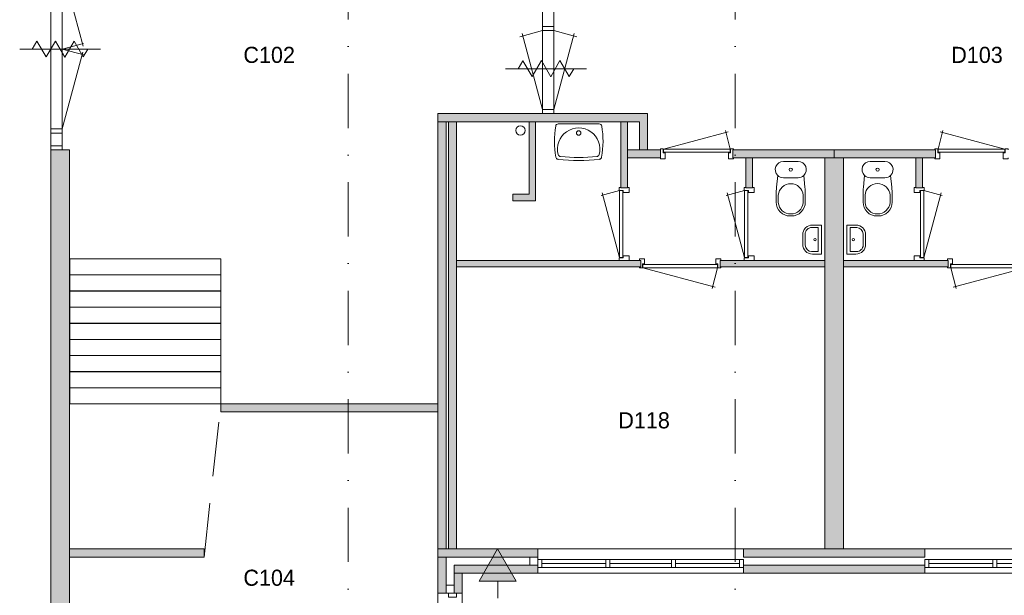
# Model space of a CAD drawing. Header units: millimetres. Extents: x -8493 to 75607, y -3060 to 56340.
# Tile 22 of 35: x 4977 to 17190, y 37409 to 44549. Entities that reach past the tile are written whole.
import ezdxf
from ezdxf.enums import TextEntityAlignment as Align

# ---------------------------------------------------------------- set-up
doc = ezdxf.new("R2010")
doc.units = ezdxf.units.MM
doc.linetypes.add('DGN3', pattern=[1009.2, 672.8, -336.4])
doc.linetypes.add('DGN4', pattern=[1345.6, 672.8, -336.4, 0, -336.4])
for name, color, linetype in [('12', 7, 'Continuous'), ('16', 7, 'Continuous'), ('17', 7, 'Continuous'), ('24', 7, 'Continuous'), ('30', 7, 'Continuous'), ('31', 7, 'Continuous'), ('32', 7, 'Continuous'), ('33', 7, 'Continuous'), ('40', 7, 'Continuous'), ('48', 7, 'Continuous'), ('56', 7, 'Continuous'), ('62', 7, 'Continuous')]:
    doc.layers.add(name, color=color, linetype=linetype)
doc.styles.add('dgn003', font='dgn003.shx')

# ---------------------------------------------------------------- blocks, each defined once
blk = doc.blocks.new('830R1081')
at = {"layer": '33', "color": 1, "linetype": 'Continuous', "lineweight": 0}
for p, q in [((-108, -38), (-336.87, -99.32)), ((-108, -868), (-322.82, -66.28))]:
    blk.add_line(p, q, dxfattribs=at)
at = {"layer": '33', "color": 92, "linetype": 'Continuous', "lineweight": 13, "true_color": 0x00e100, "flags": 128}
for points in [[(-100, 0), (-111, 0), (-111, -35), (-61, -35), (-61, -60), (11, -60), (11, 0), (0, 0)], [(-100, -906), (-111, -906), (-111, -871), (-61, -871), (-61, -846), (11, -846), (11, -906), (0, -906)]]:
    blk.add_lwpolyline(points, dxfattribs=at)
at = {"layer": '33', "color": 2, "linetype": 'Continuous', "lineweight": 13, "true_color": 0xf0f000, "flags": 128}
blk.add_lwpolyline([(-108, -868), (-108, -38), (-68, -38), (-68, -868), (-108, -868)], dxfattribs=at)
blk = doc.blocks.new('830R1082')
at = {"layer": '33', "color": 1, "linetype": 'Continuous', "lineweight": 0}
for p, q in [((-108, -38), (-336.87, -99.32)), ((-108, -868), (-322.82, -66.28))]:
    blk.add_line(p, q, dxfattribs=at)
at = {"layer": '33', "color": 92, "linetype": 'Continuous', "lineweight": 13, "true_color": 0x00e100, "flags": 128}
for points in [[(-100, 0), (-111, 0), (-111, -35), (-61, -35), (-61, -60), (11, -60), (11, 0), (0, 0)], [(-100, -906), (-111, -906), (-111, -871), (-61, -871), (-61, -846), (11, -846), (11, -906), (0, -906)]]:
    blk.add_lwpolyline(points, dxfattribs=at)
at = {"layer": '33', "color": 2, "linetype": 'Continuous', "lineweight": 13, "true_color": 0xf0f000, "flags": 128}
blk.add_lwpolyline([(-108, -868), (-108, -38), (-68, -38), (-68, -868), (-108, -868)], dxfattribs=at)
blk = doc.blocks.new('WT0126')
at = {"layer": '40', "color": 7, "linetype": 'Continuous', "lineweight": 0}
blk.add_line((-253, -20), (253, -20), dxfattribs=at)
blk.add_circle((0, -133), 28.1, dxfattribs=at)
for centre, radius, start, end in [((766, -236), 1068, 169.7983, 190.5514), ((-253, -53), 33, 90, 169.9973), ((0, -332), 263, 344.8667, 195.1333), ((253, -53), 33, 10.0027, 90), ((-766, -236), 1068, 349.4486, 10.2017), ((-252, -426), 33, 190.3455, 263.1425), ((0, 1669), 2144, 263.1425, 276.8575), ((-222, -392), 33, 195.1333, 263.9582), ((0, 1707), 2144, 263.9582, 276.0418), ((222, -392), 33, 276.0418, 344.8667), ((252, -426), 33, 276.8575, 349.6545)]:
    blk.add_arc(centre, radius, start, end, dxfattribs=at)
blk = doc.blocks.new('830R1083')
at = {"layer": '33', "color": 1, "linetype": 'Continuous', "lineweight": 0}
for p, q in [((-868, 108), (-66.28, 322.82)), ((-38, 108), (-99.32, 336.87))]:
    blk.add_line(p, q, dxfattribs=at)
at = {"layer": '33', "color": 92, "linetype": 'Continuous', "lineweight": 13, "true_color": 0x00e100, "flags": 128}
for points in [[(-906, 100), (-906, 111), (-871, 111), (-871, 61), (-846, 61), (-846, -11), (-906, -11), (-906, 0)], [(0, 100), (0, 111), (-35, 111), (-35, 61), (-60, 61), (-60, -11), (0, -11), (0, 0)]]:
    blk.add_lwpolyline(points, dxfattribs=at)
at = {"layer": '33', "color": 2, "linetype": 'Continuous', "lineweight": 13, "true_color": 0xf0f000, "flags": 128}
blk.add_lwpolyline([(-868, 108), (-38, 108), (-38, 68), (-868, 68), (-868, 108)], dxfattribs=at)
blk = doc.blocks.new('930L0928')
at = {"layer": '33', "color": 1, "linetype": 'Continuous', "lineweight": 0}
for p, q in [((-968, -98), (-899.56, -353.44)), ((-38, -98), (-936.31, -338.7))]:
    blk.add_line(p, q, dxfattribs=at)
at = {"layer": '33', "color": 92, "linetype": 'Continuous', "lineweight": 13, "true_color": 0x00e100, "flags": 128}
for points in [[(-1006, -90), (-1006, -101), (-971, -101), (-971, -51), (-946, -51), (-946, 11), (-1006, 11), (-1006, 0)], [(0, -90), (0, -101), (-35, -101), (-35, -51), (-60, -51), (-60, 11), (0, 11), (0, 0)]]:
    blk.add_lwpolyline(points, dxfattribs=at)
at = {"layer": '33', "color": 2, "linetype": 'Continuous', "lineweight": 13, "true_color": 0xf0f000, "flags": 128}
blk.add_lwpolyline([(-968, -98), (-38, -98), (-38, -58), (-968, -58), (-968, -98)], dxfattribs=at)
blk = doc.blocks.new('830R1085')
at = {"layer": '33', "color": 1, "linetype": 'Continuous', "lineweight": 0}
for p, q in [((108, -38), (336.87, -99.32)), ((108, -868), (322.82, -66.28))]:
    blk.add_line(p, q, dxfattribs=at)
at = {"layer": '33', "color": 92, "linetype": 'Continuous', "lineweight": 13, "true_color": 0x00e100, "flags": 128}
for points in [[(100, 0), (111, 0), (111, -35), (61, -35), (61, -60), (-11, -60), (-11, 0), (0, 0)], [(100, -906), (111, -906), (111, -871), (61, -871), (61, -846), (-11, -846), (-11, -906), (0, -906)]]:
    blk.add_lwpolyline(points, dxfattribs=at)
at = {"layer": '33', "color": 2, "linetype": 'Continuous', "lineweight": 13, "true_color": 0xf0f000, "flags": 128}
blk.add_lwpolyline([(108, -868), (108, -38), (68, -38), (68, -868), (108, -868)], dxfattribs=at)
blk = doc.blocks.new('CLOS0227')
at = {"layer": '40', "color": 7, "linetype": 'Continuous', "lineweight": 0}
for p, q in [((92, -220), (-93, -220)), ((-155, -528), (-155, -436)), ((155, -528), (155, -436)), ((1, -670), (-1, -670))]:
    blk.add_line(p, q, dxfattribs=at)
at = {"layer": '40', "color": 7, "linetype": 'Continuous', "lineweight": 0, "flags": 128}
for points in [[(176, -338), (162, -192), (162, -192, 0.674333), (92, -20), (92, -20), (-93, -20), (-93, -20, 0.674333), (-162, -192), (-162, -192), (-176, -338), (-176, -338, 0.023285), (-180, -431), (-180, -431), (-180, -525), (-180, -525, 0.414214), (-10, -695), (-10, -695), (10, -695), (10, -695, 0.414214), (180, -525), (180, -525), (180, -431), (180, -431, 0.023285), (176, -338)], [(-93, -220, -0.194504), (-162, -192)], [(162, -192, -0.194504), (92, -220)]]:
    blk.add_lwpolyline(points, format="xyb", dxfattribs=at)
at = {"layer": '40', "color": 7, "linetype": 'Continuous', "lineweight": 0}
blk.add_circle((0, -120), 20, dxfattribs=at)
for centre, start, end in [((0, -450), 4.9263, 175.0736), ((0, -514), 184.9259, 355.0741)]:
    blk.add_arc(centre, 156, start, end, dxfattribs=at)
blk = doc.blocks.new('830R1086')
at = {"layer": '33', "color": 1, "linetype": 'Continuous', "lineweight": 0}
for p, q in [((38, 108), (99.32, 336.87)), ((868, 108), (66.28, 322.82))]:
    blk.add_line(p, q, dxfattribs=at)
at = {"layer": '33', "color": 92, "linetype": 'Continuous', "lineweight": 13, "true_color": 0x00e100, "flags": 128}
for points in [[(0, 100), (0, 111), (35, 111), (35, 61), (60, 61), (60, -11), (0, -11), (0, 0)], [(906, 100), (906, 111), (871, 111), (871, 61), (846, 61), (846, -11), (906, -11), (906, 0)]]:
    blk.add_lwpolyline(points, dxfattribs=at)
at = {"layer": '33', "color": 2, "linetype": 'Continuous', "lineweight": 13, "true_color": 0xf0f000, "flags": 128}
blk.add_lwpolyline([(868, 108), (38, 108), (38, 68), (868, 68), (868, 108)], dxfattribs=at)
blk = doc.blocks.new('930L0929')
at = {"layer": '33', "color": 1, "linetype": 'Continuous', "lineweight": 0}
for p, q in [((38, -98), (936.31, -338.7)), ((968, -98), (899.56, -353.44))]:
    blk.add_line(p, q, dxfattribs=at)
at = {"layer": '33', "color": 92, "linetype": 'Continuous', "lineweight": 13, "true_color": 0x00e100, "flags": 128}
for points in [[(0, -90), (0, -101), (35, -101), (35, -51), (60, -51), (60, 11), (0, 11), (0, 0)], [(1006, -90), (1006, -101), (971, -101), (971, -51), (946, -51), (946, 11), (1006, 11), (1006, 0)]]:
    blk.add_lwpolyline(points, dxfattribs=at)
at = {"layer": '33', "color": 2, "linetype": 'Continuous', "lineweight": 13, "true_color": 0xf0f000, "flags": 128}
blk.add_lwpolyline([(968, -98), (38, -98), (38, -58), (968, -58), (968, -98)], dxfattribs=at)
blk = doc.blocks.new('CLOS0228')
at = {"layer": '40', "color": 7, "linetype": 'Continuous', "lineweight": 0}
for p, q in [((-92, -220), (92, -220)), ((-155, -528), (-155, -436)), ((155, -528), (155, -436)), ((-1, -670), (1, -670))]:
    blk.add_line(p, q, dxfattribs=at)
at = {"layer": '40', "color": 7, "linetype": 'Continuous', "lineweight": 0, "flags": 128}
for points in [[(-176, -338), (-162, -192), (-162, -192, -0.674333), (-92, -20), (-92, -20), (92, -20), (92, -20, -0.674333), (162, -192), (162, -192), (176, -338), (176, -338, -0.023285), (180, -431), (180, -431), (180, -525), (180, -525, -0.414214), (10, -695), (10, -695), (-10, -695), (-10, -695, -0.414214), (-180, -525), (-180, -525), (-180, -431), (-180, -431, -0.023285), (-176, -338)], [(-155, -437, -0.917514), (155, -437)], [(155, -528, -0.917521), (-155, -528)]]:
    blk.add_lwpolyline(points, format="xyb", dxfattribs=at)
at = {"layer": '40', "color": 7, "linetype": 'Continuous', "lineweight": 0}
blk.add_circle((0, -120), 20, dxfattribs=at)
for centre, start, end in [((-92, -120), 225.9727, 270), ((92, -120), 270, 314.0273)]:
    blk.add_arc(centre, 100, start, end, dxfattribs=at)
blk = doc.blocks.new('FT0127')
at = {"layer": '40', "color": 7, "linetype": 'Continuous', "lineweight": 0}
for p, q in [((-135, 180), (-20, 180)), ((-65, 149), (-65, -149)), ((-20, 180), (-20, -180)), ((-65, -149), (-144, -149))]:
    blk.add_line(p, q, dxfattribs=at)
at = {"layer": '40', "color": 7, "linetype": 'Continuous', "lineweight": 0, "flags": 128}
for points in [[(-255, 60, -0.414214), (-135, 180)], [(-224, 69, -0.414214), (-144, 149)]]:
    blk.add_lwpolyline(points, format="xyb", dxfattribs=at)
for points in [[(-144, 149), (-65, 149)], [(-255, -60), (-255, 60)], [(-224, -69), (-224, 69)], [(-20, -180), (-135, -180)]]:
    blk.add_lwpolyline(points, dxfattribs=at)
at = {"layer": '40', "color": 7, "linetype": 'Continuous', "lineweight": 0}
blk.add_circle((-101, -1), 15.1, dxfattribs=at)
for centre, radius in [((-135, -60), 120), ((-144, -69), 80)]:
    blk.add_arc(centre, radius, 180, 270, dxfattribs=at)
blk = doc.blocks.new('FT0128')
at = {"layer": '40', "color": 7, "linetype": 'Continuous', "lineweight": 0}
for p, q in [((135, 180), (20, 180)), ((20, 180), (20, -180)), ((65, 149), (65, -149)), ((65, -149), (144, -149))]:
    blk.add_line(p, q, dxfattribs=at)
at = {"layer": '40', "color": 7, "linetype": 'Continuous', "lineweight": 0, "flags": 128}
for points in [[(144, 149), (65, 149)], [(224, -69), (224, 69)], [(255, -60), (255, 60)], [(20, -180), (135, -180)]]:
    blk.add_lwpolyline(points, dxfattribs=at)
for points in [[(255, -60, -0.414214), (135, -180)], [(224, -69, -0.414214), (144, -149)]]:
    blk.add_lwpolyline(points, format="xyb", dxfattribs=at)
at = {"layer": '40', "color": 7, "linetype": 'Continuous', "lineweight": 0}
blk.add_circle((101, -1), 15.1, dxfattribs=at)
for centre, radius in [((135, 60), 120), ((144, 69), 80)]:
    blk.add_arc(centre, radius, 0, 90, dxfattribs=at)
blk = doc.blocks.new('79B1031')
at = {"layer": '12', "color": 7, "linetype": 'Continuous', "lineweight": 0}
blk.add_line((500.48, 0), (-500.5, 0), dxfattribs=at)
at = {"layer": '12', "color": 92, "linetype": 'Continuous', "lineweight": 0, "true_color": 0x00e100}
for p, q in [((-343.72, 0), (-285.98, 100.02)), ((-285.98, 100.02), (-171.88, -97.62)), ((-171.88, -97.62), (-57.68, 100.18)), ((-57.68, 100.18), (58, -100.18)), ((58, -100.18), (173.68, 100.18)), ((173.68, 100.18), (287.88, -97.62)), ((287.88, -97.62), (344.24, 0))]:
    blk.add_line(p, q, dxfattribs=at)
blk = doc.blocks.new('79B1032')
at = {"layer": '12', "color": 7, "linetype": 'Continuous', "lineweight": 0}
blk.add_line((500.48, 0), (-500.5, 0), dxfattribs=at)
at = {"layer": '12', "color": 92, "linetype": 'Continuous', "lineweight": 0, "true_color": 0x00e100}
for p, q in [((-343.72, 0), (-285.98, 100.02)), ((-285.98, 100.02), (-171.88, -97.62)), ((-171.88, -97.62), (-57.68, 100.18)), ((-57.68, 100.18), (58, -100.18)), ((58, -100.18), (173.68, 100.18)), ((173.68, 100.18), (287.88, -97.62)), ((287.88, -97.62), (344.24, 0))]:
    blk.add_line(p, q, dxfattribs=at)

msp = doc.modelspace()

# ---------------------------------------------------------------- hatches: boundary and pattern name
at = {"layer": '12'}
msp.add_hatch(color=3, dxfattribs=at).paths.add_polyline_path([(10904.61, 37985.94), (11136.59, 37584.16), (10678.15, 37584.16)])
at = {"layer": '16'}
msp.add_hatch(color=7, dxfattribs=at).paths.add_polyline_path([(16204.76, 37784.49), (13954.76, 37784.49), (13954.76, 37684.49), (16204.76, 37684.49)])
at = {"layer": '62'}
for color, points in [(7, [(10164.76, 43384.49), (10164.76, 43284.49), (12664.76, 43284.49), (12664.76, 42934.49), (12764.76, 42934.49), (12764.76, 43384.49)]), (7, [(10164.76, 43284.49), (10264.76, 43284.49), (10264.76, 37984.49), (10164.76, 37984.49)]), (9, [(10294.76, 43284.49), (10394.76, 43284.49), (10394.76, 37984.49), (10294.76, 37984.49)]), (9, [(11094.76, 42384.49), (11094.76, 42304.49), (11374.76, 42304.49), (11374.76, 43284.49), (11294.76, 43284.49), (11294.76, 42384.49)]), (9, [(12434.76, 42464.49), (12514.76, 42464.49), (12514.76, 43284.49), (12434.76, 43284.49)]), (9, [(5364.76, 42934.49), (5594.76, 42934.49), (5594.76, 37234.49), (5364.76, 37234.49)]), (7, [(12514.76, 42834.49), (12924.76, 42834.49), (12924.76, 42934.49), (12514.76, 42934.49)]), (7, [(13824.76, 42834.49), (15079.76, 42834.49), (15079.76, 42934.49), (13824.76, 42934.49)]), (7, [(16334.76, 42834.49), (15079.76, 42834.49), (15079.76, 42934.49), (16334.76, 42934.49)]), (9, [(13984.76, 42464.49), (14064.76, 42464.49), (14064.76, 42834.49), (13984.76, 42834.49)]), (9, [(14964.76, 42834.49), (15194.76, 42834.49), (15194.76, 37984.49), (14964.76, 37984.49)]), (9, [(16174.76, 42464.49), (16094.76, 42464.49), (16094.76, 42834.49), (16174.76, 42834.49)]), (9, [(10394.76, 41564.49), (12679.76, 41564.49), (12679.76, 41484.49), (10394.76, 41484.49)]), (9, [(13664.76, 41564.49), (14964.76, 41564.49), (14964.76, 41484.49), (13664.76, 41484.49)]), (9, [(16494.76, 41564.49), (15194.76, 41564.49), (15194.76, 41484.49), (16494.76, 41484.49)]), (9, [(7469.76, 39684.49), (10164.76, 39684.49), (10164.76, 39784.49), (7469.76, 39784.49)]), (7, [(7469.76, 39684.49), (10164.76, 39684.49), (10164.76, 39784.49), (7469.76, 39784.49)]), (9, [(5594.76, 37884.49), (7264.76, 37884.49), (7264.76, 37984.49), (5594.76, 37984.49)]), (7, [(5594.76, 37884.49), (7264.76, 37884.49), (7264.76, 37984.49), (5594.76, 37984.49)]), (9, [(11404.76, 37884.49), (10164.76, 37884.49), (10164.76, 37984.49), (11404.76, 37984.49)]), (9, [(16204.76, 37984.49), (13954.76, 37984.49), (13954.76, 37884.49), (16204.76, 37884.49)]), (7, [(10264.76, 37434.49), (10164.76, 37434.49), (10164.76, 37884.49), (10264.76, 37884.49)]), (7, [(11404.76, 37684.49), (10364.76, 37684.49), (10364.76, 37784.49), (11404.76, 37784.49)]), (7, [(10364.76, 37684.49), (10464.76, 37684.49), (10464.76, 37434.49), (10364.76, 37434.49)])]:
    msp.add_hatch(color=color, dxfattribs=at).paths.add_polyline_path(points)

# ---------------------------------------------------------------- linework, layer by layer
at = {"layer": '12', "color": 3, "linetype": 'Continuous', "lineweight": 0}
msp.add_line((10907.37, 37584.16), (10907.37, 37372.92), dxfattribs=at)
at = {"layer": '12', "color": 3, "linetype": 'Continuous', "lineweight": 0, "flags": 128}
msp.add_lwpolyline([(10904.61, 37985.94), (11136.59, 37584.16), (10678.15, 37584.16), (10904.61, 37985.94)], dxfattribs=at)
at = {"layer": '16', "color": 92, "linetype": 'Continuous', "lineweight": 0, "true_color": 0x00e100, "flags": 128}
for points in [[(10164.76, 43384.49), (12764.76, 43384.49), (12764.76, 42934.49), (12664.76, 42934.49), (12664.76, 43284.49), (10164.76, 43284.49), (10164.76, 43384.49)], [(11294.76, 43284.49), (11294.76, 42384.49), (11094.76, 42384.49), (11094.76, 42304.49), (11374.76, 42304.49), (11374.76, 43284.49), (11294.76, 43284.49)], [(12434.76, 43284.49), (12514.76, 43284.49), (12514.76, 42464.49), (12434.76, 42464.49), (12434.76, 43284.49)], [(12514.76, 42934.49), (12924.76, 42934.49), (12924.76, 42834.49), (12514.76, 42834.49), (12514.76, 42934.49)], [(13824.76, 42934.49), (15079.76, 42934.49), (15079.76, 42834.49), (13824.76, 42834.49), (13824.76, 42934.49)], [(16334.76, 42934.49), (15079.76, 42934.49), (15079.76, 42834.49), (16334.76, 42834.49), (16334.76, 42934.49)], [(13984.76, 42834.49), (14064.76, 42834.49), (14064.76, 42464.49), (13984.76, 42464.49), (13984.76, 42834.49)], [(16174.76, 42834.49), (16094.76, 42834.49), (16094.76, 42464.49), (16174.76, 42464.49), (16174.76, 42834.49)], [(12679.76, 41564.49), (10394.76, 41564.49), (10394.76, 41484.49), (12679.76, 41484.49), (12679.76, 41564.49)], [(14964.76, 41564.49), (13664.76, 41564.49), (13664.76, 41484.49), (14964.76, 41484.49), (14964.76, 41564.49)], [(15194.76, 41564.49), (16494.76, 41564.49), (16494.76, 41484.49), (15194.76, 41484.49), (15194.76, 41564.49)], [(11404.76, 37684.49), (11404.76, 37984.49), (10164.76, 37984.49), (10164.76, 37434.49), (10464.76, 37434.49), (10464.76, 37684.49), (11404.76, 37684.49)], [(16204.76, 37984.49), (13954.76, 37984.49), (13954.76, 37884.49), (16204.76, 37884.49), (16204.76, 37984.49)], [(11304.76, 37784.49), (11304.76, 37884.49), (10264.76, 37884.49), (10264.76, 37534.49), (10364.76, 37534.49), (10364.76, 37784.49), (11304.76, 37784.49)], [(16204.76, 37784.49), (13954.76, 37784.49), (13954.76, 37684.49), (16204.76, 37684.49), (16204.76, 37784.49)]]:
    msp.add_lwpolyline(points, dxfattribs=at)
at = {"layer": '16', "color": 7, "linetype": 'Continuous', "lineweight": 0, "flags": 128}
msp.add_lwpolyline([(16204.76, 37784.49), (13954.76, 37784.49), (13954.76, 37684.49), (16204.76, 37684.49), (16204.76, 37784.49)], dxfattribs=at)
at = {"layer": '17', "color": 3, "linetype": 'DGN3', "lineweight": 0}
msp.add_line((7264.76, 37884.49), (7469.76, 39784.49), dxfattribs=at)
at = {"layer": '17', "color": 92, "linetype": 'Continuous', "lineweight": 0, "true_color": 0x00e100, "flags": 128}
for points in [[(10264.76, 43284.49), (10164.76, 43284.49), (10164.76, 37984.49), (10264.76, 37984.49), (10264.76, 43284.49)], [(10394.76, 37984.49), (10294.76, 37984.49), (10294.76, 43284.49), (10394.76, 43284.49), (10394.76, 37984.49)], [(5594.76, 42934.49), (5364.76, 42934.49), (5364.76, 37234.49), (5594.76, 37234.49), (5594.76, 42934.49)], [(15194.76, 42834.49), (14964.76, 42834.49), (14964.76, 37984.49), (15194.76, 37984.49), (15194.76, 42834.49)], [(10164.76, 39684.49), (7469.76, 39684.49), (7469.76, 39784.49), (10164.76, 39784.49), (10164.76, 39684.49)], [(10164.76, 39684.49), (7469.76, 39684.49), (7469.76, 39784.49), (10164.76, 39784.49), (10164.76, 39684.49)], [(5594.76, 37884.49), (7264.76, 37884.49), (7264.76, 37984.49), (5594.76, 37984.49), (5594.76, 37884.49)], [(5594.76, 37884.49), (7264.76, 37884.49), (7264.76, 37984.49), (5594.76, 37984.49), (5594.76, 37884.49)]]:
    msp.add_lwpolyline(points, dxfattribs=at)
at = {"layer": '24', "color": 7, "linetype": 'Continuous', "lineweight": 0, "flags": 128}
for points in [[(7469.76, 41384.49), (5598.05, 41384.49), (5598.05, 41582.89), (7469.76, 41582.89), (7469.76, 41384.49)], [(7469.76, 41184.49), (5598.05, 41184.49), (5598.05, 41382.89), (7469.76, 41382.89), (7469.76, 41184.49)], [(7469.76, 40984.49), (5598.05, 40984.49), (5598.05, 41182.89), (7469.76, 41182.89), (7469.76, 40984.49)], [(7469.76, 40784.49), (5598.05, 40784.49), (5598.05, 40982.89), (7469.76, 40982.89), (7469.76, 40784.49)], [(7469.76, 40584.49), (5598.05, 40584.49), (5598.05, 40782.89), (7469.76, 40782.89), (7469.76, 40584.49)], [(7469.76, 40384.49), (5598.05, 40384.49), (5598.05, 40582.89), (7469.76, 40582.89), (7469.76, 40384.49)], [(7469.76, 40184.49), (5598.05, 40184.49), (5598.05, 40382.89), (7469.76, 40382.89), (7469.76, 40184.49)], [(7469.76, 39984.49), (5598.05, 39984.49), (5598.05, 40182.89), (7469.76, 40182.89), (7469.76, 39984.49)], [(7469.76, 39784.49), (5598.05, 39784.49), (5598.05, 39982.89), (7469.76, 39982.89), (7469.76, 39784.49)], [(7469.76, 39784.49), (5598.05, 39784.49), (5598.05, 39982.89), (7469.76, 39982.89), (7469.76, 39784.49)]]:
    msp.add_lwpolyline(points, dxfattribs=at)
at = {"layer": '30', "color": 3, "linetype": 'Continuous', "lineweight": 0}
for p, q in [((11404.76, 37984.49), (13954.76, 37984.49)), ((18754.76, 37984.49), (16204.76, 37984.49)), ((11404.76, 37684.49), (13954.76, 37684.49)), ((18754.76, 37684.49), (16204.76, 37684.49)), ((10164.76, 37434.49), (10164.76, 36534.49)), ((10464.76, 37434.49), (10464.76, 36534.49))]:
    msp.add_line(p, q, dxfattribs=at)
at = {"layer": '31', "color": 3, "linetype": 'Continuous', "lineweight": 0}
for p, q in [((11463.74, 44984.49), (11463.74, 43384.49)), ((11603.74, 44984.49), (11603.74, 43384.49))]:
    msp.add_line(p, q, dxfattribs=at)
at = {"layer": '32', "color": 3, "linetype": 'Continuous', "lineweight": 0}
for p, q in [((5364.76, 42934.49), (5364.76, 45384.49)), ((5503.76, 42984.49), (5503.76, 45384.49)), ((13904.76, 37854.49), (11454.76, 37854.49)), ((11454.76, 37854.49), (11454.76, 37754.49)), ((11454.76, 37804.49), (12246.43, 37804.49)), ((11454.76, 37754.49), (13954.76, 37754.49)), ((12296.43, 37804.49), (13063.1, 37804.49)), ((13113.1, 37804.49), (13904.76, 37804.49)), ((18704.76, 37754.49), (16204.76, 37754.49)), ((16254.76, 37854.49), (18704.76, 37854.49)), ((17046.42, 37804.49), (16254.76, 37804.49)), ((17863.09, 37804.49), (17096.42, 37804.49))]:
    msp.add_line(p, q, dxfattribs=at)
at = {"layer": '32', "color": 3, "linetype": 'Continuous', "lineweight": 0, "flags": 128}
for points in [[(11602.74, 44464.49), (11602.74, 44414.49), (11463.74, 44414.49), (11463.74, 44464.49), (11602.74, 44464.49)], [(11602.74, 43434.49), (11602.74, 43384.49), (11463.74, 43384.49), (11463.74, 43434.49), (11602.74, 43434.49)], [(5503.76, 43193.87), (5503.76, 43143.87), (5364.76, 43143.87), (5364.76, 43193.87), (5503.76, 43193.87)], [(5503.76, 42984.49), (5503.76, 42934.49), (5364.76, 42934.49), (5364.76, 42984.49), (5503.76, 42984.49)], [(11404.76, 37754.49), (11454.76, 37754.49), (11454.76, 37854.49), (11404.76, 37854.49), (11404.76, 37754.49)], [(12246.43, 37754.49), (12296.43, 37754.49), (12296.43, 37854.49), (12246.43, 37854.49), (12246.43, 37754.49)], [(13063.1, 37754.49), (13113.1, 37754.49), (13113.1, 37854.49), (13063.1, 37854.49), (13063.1, 37754.49)], [(13904.76, 37754.49), (13954.76, 37754.49), (13954.76, 37854.49), (13904.76, 37854.49), (13904.76, 37754.49)], [(16254.76, 37754.49), (16204.76, 37754.49), (16204.76, 37854.49), (16254.76, 37854.49), (16254.76, 37754.49)], [(17096.42, 37754.49), (17046.42, 37754.49), (17046.42, 37854.49), (17096.42, 37854.49), (17096.42, 37754.49)], [(10394.76, 37434.49), (10394.76, 37384.49), (10294.76, 37384.49), (10294.76, 37434.49), (10394.76, 37434.49)]]:
    msp.add_lwpolyline(points, dxfattribs=at)
at = {"layer": '33', "color": 1, "linetype": 'Continuous', "lineweight": 0}
for p, q in [((5503.76, 45184.49), (5761.96, 44220.87)), ((11463.74, 44414.49), (11180.41, 44338.57)), ((11463.74, 43434.49), (11210.81, 44378.43)), ((11602.74, 44414.49), (11886.07, 44338.57)), ((11602.74, 43434.49), (11855.67, 44378.43)), ((5503.76, 44184.49), (5769.05, 44255.57)), ((5503.76, 44184.49), (5773.86, 44112.12)), ((5503.76, 43193.87), (5758.85, 44145.87))]:
    msp.add_line(p, q, dxfattribs=at)
at = {"layer": '40', "color": 3, "linetype": 'Continuous', "lineweight": 0}
msp.add_circle((11188, 43175.89), 57.46, dxfattribs=at)
at = {"layer": '56', "color": 3, "linetype": 'DGN4', "lineweight": 0}
for p, q in [((9049.76, 55989.76), (9049.76, 547.85)), ((13849.76, 55989.76), (13849.76, 547.85))]:
    msp.add_line(p, q, dxfattribs=at)
at = {"layer": '62', "color": 7, "linetype": 'Continuous', "lineweight": 0, "flags": 128}
for points in [[(10164.76, 43384.49), (10164.76, 43284.49), (12664.76, 43284.49), (12664.76, 42934.49), (12764.76, 42934.49), (12764.76, 43384.49), (10164.76, 43384.49)], [(10164.76, 43284.49), (10264.76, 43284.49), (10264.76, 37984.49), (10164.76, 37984.49), (10164.76, 43284.49)], [(12514.76, 42834.49), (12924.76, 42834.49), (12924.76, 42934.49), (12514.76, 42934.49), (12514.76, 42834.49)], [(13824.76, 42834.49), (15079.76, 42834.49), (15079.76, 42934.49), (13824.76, 42934.49), (13824.76, 42834.49)], [(16334.76, 42834.49), (15079.76, 42834.49), (15079.76, 42934.49), (16334.76, 42934.49), (16334.76, 42834.49)], [(7469.76, 39684.49), (10164.76, 39684.49), (10164.76, 39784.49), (7469.76, 39784.49), (7469.76, 39684.49)], [(5594.76, 37884.49), (7264.76, 37884.49), (7264.76, 37984.49), (5594.76, 37984.49), (5594.76, 37884.49)], [(10264.76, 37434.49), (10164.76, 37434.49), (10164.76, 37884.49), (10264.76, 37884.49), (10264.76, 37434.49)], [(11404.76, 37684.49), (10364.76, 37684.49), (10364.76, 37784.49), (11404.76, 37784.49), (11404.76, 37684.49)], [(10364.76, 37684.49), (10464.76, 37684.49), (10464.76, 37434.49), (10364.76, 37434.49), (10364.76, 37684.49)]]:
    msp.add_lwpolyline(points, dxfattribs=at)
at = {"layer": '62', "color": 9, "linetype": 'Continuous', "lineweight": 0, "flags": 128}
for points in [[(10294.76, 43284.49), (10394.76, 43284.49), (10394.76, 37984.49), (10294.76, 37984.49), (10294.76, 43284.49)], [(11094.76, 42384.49), (11094.76, 42304.49), (11374.76, 42304.49), (11374.76, 43284.49), (11294.76, 43284.49), (11294.76, 42384.49), (11094.76, 42384.49)], [(12434.76, 42464.49), (12514.76, 42464.49), (12514.76, 43284.49), (12434.76, 43284.49), (12434.76, 42464.49)], [(5364.76, 42934.49), (5594.76, 42934.49), (5594.76, 37234.49), (5364.76, 37234.49), (5364.76, 42934.49)], [(13984.76, 42464.49), (14064.76, 42464.49), (14064.76, 42834.49), (13984.76, 42834.49), (13984.76, 42464.49)], [(14964.76, 42834.49), (15194.76, 42834.49), (15194.76, 37984.49), (14964.76, 37984.49), (14964.76, 42834.49)], [(16174.76, 42464.49), (16094.76, 42464.49), (16094.76, 42834.49), (16174.76, 42834.49), (16174.76, 42464.49)], [(10394.76, 41564.49), (12679.76, 41564.49), (12679.76, 41484.49), (10394.76, 41484.49), (10394.76, 41564.49)], [(13664.76, 41564.49), (14964.76, 41564.49), (14964.76, 41484.49), (13664.76, 41484.49), (13664.76, 41564.49)], [(16494.76, 41564.49), (15194.76, 41564.49), (15194.76, 41484.49), (16494.76, 41484.49), (16494.76, 41564.49)], [(7469.76, 39684.49), (10164.76, 39684.49), (10164.76, 39784.49), (7469.76, 39784.49), (7469.76, 39684.49)], [(5594.76, 37884.49), (7264.76, 37884.49), (7264.76, 37984.49), (5594.76, 37984.49), (5594.76, 37884.49)], [(11404.76, 37884.49), (10164.76, 37884.49), (10164.76, 37984.49), (11404.76, 37984.49), (11404.76, 37884.49)], [(16204.76, 37984.49), (13954.76, 37984.49), (13954.76, 37884.49), (16204.76, 37884.49), (16204.76, 37984.49)]]:
    msp.add_lwpolyline(points, dxfattribs=at)

# ---------------------------------------------------------------- block references
at = {"color": 7, "linetype": 'Continuous', "lineweight": 0}
for name, p in [('79B1032', (5477.07, 44184.49)), ('79B1031', (11505.05, 43941.2)), ('WT0126', (11910.62, 43276.63)), ('830R1083', (13829.47, 42836.39)), ('830R1086', (16330.05, 42836.39)), ('CLOS0228', (14541.25, 42809.59)), ('CLOS0227', (15618.27, 42809.59)), ('830R1081', (12524.94, 42467.57)), ('830R1082', (14076.36, 42467.58)), ('830R1085', (16083.16, 42467.58)), ('FT0127', (14944.33, 41822.45)), ('FT0128', (15215.19, 41822.45)), ('930L0929', (12666.53, 41570.46)), ('930L0928', (17492.99, 41570.46))]:
    msp.add_blockref(name, p, dxfattribs=at)

# ---------------------------------------------------------------- texts
at = {"layer": '48', "color": 7, "linetype": 'Continuous', "lineweight": 0, "style": 'dgn003'}
for s, p in [('C102', (8071.2, 44112.99)), ('D103', (16851.77, 44112.98)), ('D118', (12721.74, 39580.28)), ('C104', (8071.2, 37627.43))]:
    msp.add_text(s, height=200, dxfattribs=at).set_placement(p, align=Align.MIDDLE_CENTER)

doc.saveas('drawing.dxf')
